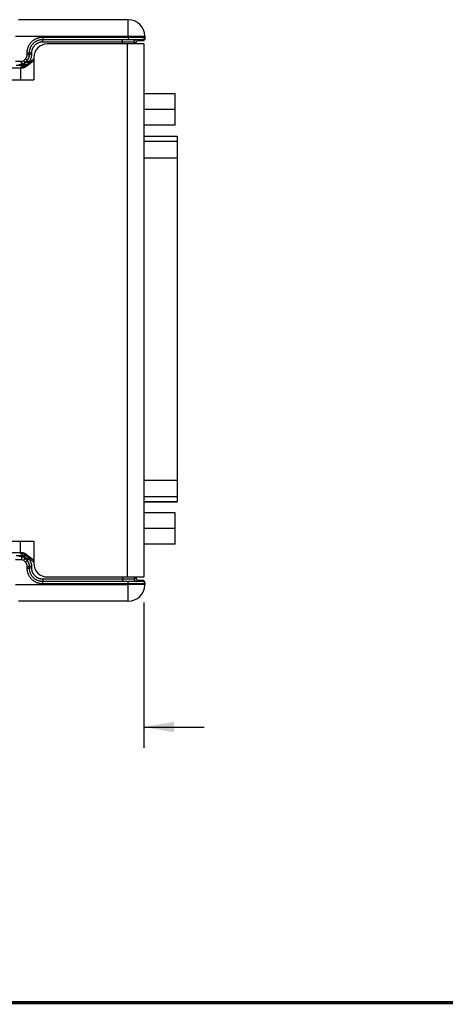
# Model space of a CAD drawing. Header units: inches. Extents: x 0.2 to 16.8, y 0.1 to 10.8.
# Tile 6 of 20: x 3.9 to 6.5, y 0.2 to 6.1. Entities that reach past the tile are written whole.
import ezdxf

# ---------------------------------------------------------------- set-up
doc = ezdxf.new("R2010")
doc.units = ezdxf.units.IN
doc.header["$LTSCALE"] = 0.935
doc.header["$MEASUREMENT"] = 0
doc.layers.get('0').update_dxf_attribs({"linetype": 'CONTINUOUS'})
doc.layers.add('DIMENSIONS', color=7, linetype='CONTINUOUS')
doc.styles.get("Standard").update_dxf_attribs({"font": 'txt', "width": 0.8})
doc.dimstyles.new('DIMSTYLE_1', dxfattribs={"dimtxt": 0.125, "dimasz": 0.18, "dimexe": 0.18, "dimexo": 0.0625, "dimgap": 0.09, "dimtad": 0, "dimtih": 1, "dimtoh": 1, "dimdec": 3, "dimzin": 4, "dimdsep": 46, "dimtxsty": 'STANDARD', "dimblk": '_FILLED', "dimblk1": '_FILLED', "dimblk2": '_FILLED', "dimcen": 0.09, "dimadec": 0, "dimazin": 0, "dimtp": 0.01, "dimtm": 0.01, "dimtfac": 1, "dimtdec": 3, "dimtofl": 0, "dimtmove": 0, "dimatfit": 3, "dimldrblk": '_FILLED', "dimfxl": 1, "dimtolj": 1, "dimtzin": 4, "dimarcsym": 0})

# ---------------------------------------------------------------- blocks, each defined once
blk = doc.blocks.new('_FILLED')
at = {"color": 0, "linetype": 'BYBLOCK'}
blk.add_solid([(0, 0), (-1, 0.174), (-1, -0.174)], dxfattribs=at)
blk = doc.blocks.new('*D0')
at = {"layer": 'DIMENSIONS', "color": 2, "linetype": 'CONTINUOUS'}
for p, q in [((4.6606, 2.645), (4.6606, 1.7775)), ((3.5324, 2.6247), (3.5324, 1.7775)), ((3.5324, 1.9025), (2.9291, 1.9025)), ((4.6606, 1.9025), (5.0206, 1.9025))]:
    blk.add_line(p, q, dxfattribs=at)
at = {"layer": 'DIMENSIONS', "color": 2, "linetype": 'CONTINUOUS', "xscale": 0.18, "yscale": 0.18, "zscale": 0.18}
blk.add_blockref('_FILLED', (3.5324, 1.9025), dxfattribs=at)
at = {"layer": 'DIMENSIONS', "color": 2, "linetype": 'CONTINUOUS', "xscale": 0.18, "yscale": 0.18, "zscale": 0.18, "rotation": 180}
blk.add_blockref('_FILLED', (4.6606, 1.9025), dxfattribs=at)
at = {"layer": 'DIMENSIONS', "color": 2, "linetype": 'CONTINUOUS', "width": 0.8}
for s, p in [('1.128', (1.5416, 1.84)), ('[', (2.1666, 1.84)), ('28.66', (2.2666, 1.84)), (']', (2.7666, 1.84))]:
    blk.add_text(s, height=0.125, dxfattribs=at).set_placement(p)

msp = doc.modelspace()

# ---------------------------------------------------------------- linework, layer by layer
at = {"color": 7, "linetype": 'CONTINUOUS'}
for p, q in [((4.5673, 6.1215), (3.9135, 6.1215)), ((4.5673, 6.0215), (4.5673, 6.1215)), ((4.5673, 6.0215), (3.8942, 6.0215)), ((4.0582, 6.0177), (4.0582, 6.0039)), ((4.0582, 6.0177), (4.5674, 6.0177)), ((4.0582, 6.0039), (4.5674, 6.0039)), ((4.0582, 6.0039), (4.0583, 6.0038)), ((4.0583, 5.99), (4.0583, 6.0038)), ((4.0583, 6.0038), (4.5332, 6.0038)), ((4.5332, 5.9765), (4.5332, 6.0038)), ((4.6673, 6.0232), (4.5673, 6.0215)), ((4.5673, 6.0215), (4.5674, 6.0177)), ((4.5674, 6.0177), (4.5674, 6.0039)), ((4.6169, 6.0031), (4.6286, 5.9973)), ((4.6241, 5.9965), (4.6358, 5.9966)), ((4.6358, 5.9966), (4.6432, 5.9967)), ((4.6432, 5.9967), (4.6473, 5.9967)), ((4.6473, 5.9967), (4.6495, 5.9968)), ((4.6513, 5.9968), (4.652, 5.9969)), ((4.652, 5.9969), (4.6526, 5.9969)), ((4.6526, 5.9969), (4.6532, 5.9969)), ((4.6536, 6.0031), (4.6537, 5.997)), ((4.654, 5.997), (4.6543, 5.997)), ((4.6673, 6.0232), (4.6675, 6.011)), ((4.0583, 5.99), (4.5332, 5.99)), ((4.6606, 5.9765), (4.0846, 5.9765)), ((4.5606, 5.9765), (4.5606, 2.7975)), ((4.6032, 5.9893), (4.6032, 5.9765)), ((4.6032, 5.9893), (4.6149, 5.9835)), ((4.6149, 5.9835), (4.6149, 5.9765)), ((4.6149, 5.9835), (4.6149, 5.9835)), ((4.6606, 5.9765), (4.6606, 2.7975)), ((3.9419, 5.8758), (3.9538, 5.8877)), ((3.9419, 5.8758), (3.9516, 5.8661)), ((3.9443, 5.8585), (3.9637, 5.8779)), ((3.9516, 5.8661), (3.9636, 5.878)), ((3.9538, 5.8877), (3.9636, 5.878)), ((3.9636, 5.878), (3.9637, 5.8779)), ((3.9718, 5.8698), (3.9637, 5.8779)), ((3.9644, 5.9133), (3.9644, 5.9239)), ((3.9644, 5.9239), (3.9782, 5.9239)), ((3.9644, 5.9133), (3.9782, 5.9133)), ((3.9782, 5.9133), (3.9782, 5.9239)), ((3.9782, 5.9239), (3.9783, 5.9238)), ((3.9782, 5.9133), (3.9783, 5.9133)), ((3.9783, 5.9133), (3.9783, 5.9238)), ((3.9921, 5.9238), (3.9783, 5.9238)), ((3.9921, 5.9133), (3.9783, 5.9133)), ((3.9921, 5.9133), (3.9921, 5.9238)), ((4.0046, 5.8965), (4.0046, 5.7635)), ((2.0306, 5.8335), (3.9256, 5.8335)), ((3.9302, 5.8727), (3.8942, 5.8727)), ((3.9302, 5.8527), (3.9142, 5.8527)), ((3.9256, 5.8335), (3.9256, 5.7635)), ((3.9302, 5.8527), (3.9302, 5.8727)), ((3.9302, 5.8527), (3.9302, 5.8527)), ((3.9443, 5.8585), (3.9443, 5.8586)), ((3.949, 5.8489), (3.9539, 5.8439)), ((3.9771, 5.8644), (3.9771, 5.8721)), ((3.9854, 5.8721), (3.9771, 5.8721)), ((2.0306, 5.7635), (4.0046, 5.7635)), ((4.8481, 5.68), (4.6606, 5.68)), ((4.8481, 5.493), (4.8481, 5.68)), ((4.8481, 5.5865), (4.6606, 5.5865)), ((4.8481, 5.493), (4.6606, 5.493)), ((4.6606, 5.4275), (4.8606, 5.4275)), ((4.6606, 5.4259), (4.8606, 5.4259)), ((4.8606, 5.4275), (4.8606, 3.2455)), ((4.6606, 5.3961), (4.8606, 5.3961)), ((4.6606, 5.2977), (4.8606, 5.2977)), ((4.6606, 3.3753), (4.8606, 3.3753)), ((4.6606, 3.2768), (4.8606, 3.2768)), ((4.6606, 3.247), (4.8606, 3.247)), ((4.6606, 3.2455), (4.8606, 3.2455)), ((4.8481, 3.18), (4.6606, 3.18)), ((4.8481, 2.993), (4.8481, 3.18)), ((4.8481, 3.0865), (4.6606, 3.0865)), ((2.0306, 3.0105), (4.0046, 3.0105)), ((3.9256, 2.9405), (3.9256, 3.0105)), ((4.0046, 3.0105), (4.0046, 2.8775)), ((3.9256, 2.9405), (2.0306, 2.9405)), ((4.8481, 2.993), (4.6606, 2.993)), ((3.8942, 2.9012), (3.9302, 2.9012)), ((3.9142, 2.9212), (3.9302, 2.9212)), ((3.9302, 2.9212), (3.9302, 2.9012)), ((3.9302, 2.9212), (3.9302, 2.9212)), ((3.9516, 2.9079), (3.9419, 2.8981)), ((3.9538, 2.8862), (3.9419, 2.8981)), ((3.9637, 2.896), (3.9443, 2.9154)), ((3.9443, 2.9154), (3.9443, 2.9153)), ((3.949, 2.9251), (3.9539, 2.93)), ((3.9636, 2.8959), (3.9516, 2.9079)), ((3.9538, 2.8862), (3.9636, 2.8959)), ((3.9637, 2.896), (3.9636, 2.8959)), ((3.9718, 2.9041), (3.9637, 2.896)), ((3.9771, 2.9018), (3.9771, 2.9095)), ((3.9854, 2.9018), (3.9771, 2.9018)), ((3.9644, 2.8606), (3.9782, 2.8606)), ((3.9644, 2.85), (3.9644, 2.8606)), ((3.9644, 2.85), (3.9782, 2.85)), ((3.9783, 2.8607), (3.9782, 2.8606)), ((3.9782, 2.85), (3.9782, 2.8606)), ((3.9782, 2.85), (3.9783, 2.8501)), ((3.9921, 2.8607), (3.9783, 2.8607)), ((3.9783, 2.8501), (3.9783, 2.8607)), ((3.9921, 2.8501), (3.9783, 2.8501)), ((3.9921, 2.8501), (3.9921, 2.8607)), ((4.0582, 2.77), (4.0583, 2.7701)), ((4.5674, 2.77), (4.0582, 2.77)), ((4.0582, 2.7562), (4.0582, 2.77)), ((4.5332, 2.7839), (4.0583, 2.7839)), ((4.0583, 2.7839), (4.0583, 2.7701)), ((4.5332, 2.7701), (4.0583, 2.7701)), ((4.0846, 2.7975), (4.6606, 2.7975)), ((4.5332, 2.7975), (4.5332, 2.7701)), ((4.5674, 2.7562), (4.5674, 2.77)), ((4.6032, 2.7975), (4.6032, 2.7846)), ((4.6149, 2.7904), (4.6032, 2.7846)), ((4.6149, 2.7975), (4.6149, 2.7904)), ((4.6149, 2.7905), (4.6149, 2.7904)), ((4.6286, 2.7767), (4.6169, 2.7708)), ((4.6378, 2.7773), (4.6241, 2.7775)), ((4.6447, 2.7772), (4.6378, 2.7773)), ((4.6479, 2.7772), (4.6447, 2.7772)), ((4.6497, 2.7771), (4.6479, 2.7772)), ((4.6511, 2.7771), (4.6497, 2.7771)), ((4.6519, 2.7771), (4.6511, 2.7771)), ((4.6526, 2.777), (4.6519, 2.7771)), ((4.6532, 2.777), (4.6526, 2.777)), ((4.6537, 2.7769), (4.6536, 2.7708)), ((4.6675, 2.7629), (4.6673, 2.7507)), ((3.8942, 2.7525), (4.5673, 2.7525)), ((4.5674, 2.7562), (4.0582, 2.7562)), ((4.5674, 2.7562), (4.5673, 2.7525)), ((4.6673, 2.7507), (4.5673, 2.7525)), ((4.5673, 2.6525), (4.5673, 2.7525)), ((4.5673, 2.6525), (3.9135, 2.6525))]:
    msp.add_line(p, q, dxfattribs=at)
for points in [[(4.6149, 5.9835), (4.6149, 5.9842), (4.615, 5.9856), (4.6153, 5.9869), (4.6157, 5.9881), (4.6161, 5.9892), (4.6167, 5.9903), (4.6173, 5.9913), (4.618, 5.9922), (4.6187, 5.993), (4.6195, 5.9937), (4.6203, 5.9944), (4.6211, 5.995), (4.622, 5.9955), (4.6228, 5.9959), (4.6236, 5.9963), (4.6244, 5.9966), (4.6251, 5.9968), (4.6256, 5.9969), (4.6261, 5.997), (4.6264, 5.997), (4.6267, 5.9971), (4.6268, 5.9971), (4.627, 5.9971), (4.627, 5.9971), (4.627, 5.9971)], [(4.6495, 5.9968), (4.65, 5.9968), (4.6513, 5.9968)], [(4.6532, 5.9969), (4.6535, 5.9969), (4.6537, 5.9969), (4.654, 5.997)], [(4.6543, 5.997), (4.6545, 5.997), (4.6548, 5.997), (4.6551, 5.9971), (4.6555, 5.9971), (4.656, 5.9972), (4.6565, 5.9973), (4.6571, 5.9974), (4.6578, 5.9976), (4.6586, 5.9979), (4.6594, 5.9982), (4.6603, 5.9987), (4.6612, 5.9992), (4.6621, 5.9998), (4.663, 6.0006), (4.6638, 6.0014), (4.6646, 6.0023), (4.6653, 6.0034), (4.666, 6.0046), (4.6666, 6.0058), (4.667, 6.0072), (4.6673, 6.0086), (4.6675, 6.0102), (4.6675, 6.011)], [(4.627, 2.7768), (4.627, 2.7768), (4.627, 2.7768), (4.6269, 2.7768), (4.6267, 2.7768), (4.6264, 2.7769), (4.6261, 2.7769), (4.6256, 2.777), (4.625, 2.7772), (4.6243, 2.7774), (4.6236, 2.7776), (4.6228, 2.778), (4.622, 2.7784), (4.6211, 2.7789), (4.6202, 2.7795), (4.6194, 2.7803), (4.6186, 2.7811), (4.6178, 2.782), (4.617, 2.783), (4.6164, 2.7841), (4.6158, 2.7854), (4.6154, 2.7867), (4.6151, 2.7881), (4.6149, 2.7896), (4.6149, 2.7905)], [(4.6543, 2.7769), (4.654, 2.7769), (4.6538, 2.777), (4.6535, 2.777), (4.6532, 2.777)], [(4.6675, 2.7629), (4.6675, 2.7637), (4.6673, 2.7652), (4.667, 2.7667), (4.6666, 2.768), (4.6661, 2.7692), (4.6654, 2.7704), (4.6647, 2.7714), (4.6639, 2.7724), (4.6631, 2.7732), (4.6622, 2.774), (4.6613, 2.7746), (4.6603, 2.7752), (4.6594, 2.7757), (4.6585, 2.776), (4.6577, 2.7763), (4.657, 2.7765), (4.6564, 2.7766), (4.6559, 2.7767), (4.6555, 2.7768), (4.6551, 2.7768), (4.6548, 2.7769), (4.6546, 2.7769), (4.6543, 2.7769)]]:
    msp.add_lwpolyline(points, dxfattribs=at)
at = {"color": 7, "linetype": 'CONTINUOUS', "const_width": 0.02}
msp.add_lwpolyline([(0.25, 0.2586), (16.75, 0.2586)], dxfattribs=at)
at = {"color": 7, "linetype": 'CONTINUOUS'}
for centre, radius, start, end in [((4.5673, 6.0215), 0.1, 1, 90), ((4.0846, 5.8965), 0.08, 90, 180), ((4.0846, 2.8775), 0.08, 180, 270), ((4.5673, 2.7525), 0.1, 270, 359)]:
    msp.add_arc(centre, radius, start, end, dxfattribs=at)
for points, knots in [([(3.9644, 5.9239), (3.9644, 5.9263), (3.9646, 5.9313), (3.9655, 5.9386), (3.9669, 5.9458), (3.9689, 5.9529), (3.9715, 5.9598), (3.9746, 5.9665), (3.9782, 5.9729), (3.9822, 5.9791), (3.9868, 5.9849), (3.9918, 5.9903), (3.9972, 5.9953), (4.003, 5.9998), (4.0091, 6.0039), (4.0156, 6.0075), (4.0223, 6.0106), (4.0292, 6.0132), (4.0363, 6.0152), (4.0435, 6.0166), (4.0508, 6.0175), (4.0557, 6.0177), (4.0582, 6.0177)], [0, 0, 0, 0, 0.049959, 0.099984, 0.149997, 0.2, 0.250004, 0.300002, 0.349996, 0.399989, 0.44998, 0.499972, 0.549964, 0.599958, 0.649954, 0.699953, 0.749958, 0.799969, 0.849976, 0.900005, 0.950044, 1, 1, 1, 1]), ([(3.9782, 5.9239), (3.9782, 5.9261), (3.9784, 5.9305), (3.9792, 5.9371), (3.9806, 5.9436), (3.9824, 5.9499), (3.9848, 5.9561), (3.9877, 5.962), (3.9911, 5.9677), (3.995, 5.9731), (3.9993, 5.9781), (4.0039, 5.9828), (4.009, 5.9871), (4.0144, 5.9909), (4.0201, 5.9943), (4.026, 5.9972), (4.0322, 5.9996), (4.0385, 6.0015), (4.045, 6.0029), (4.0516, 6.0037), (4.056, 6.0039), (4.0582, 6.0039)], [0, 0, 0, 0, 0.052639, 0.105269, 0.157885, 0.210485, 0.263077, 0.315672, 0.368277, 0.420895, 0.473523, 0.526159, 0.578799, 0.631441, 0.684085, 0.736731, 0.78938, 0.842032, 0.894685, 0.947342, 1, 1, 1, 1]), ([(3.9783, 5.9238), (3.9783, 5.926), (3.9785, 5.9304), (3.9793, 5.937), (3.9807, 5.9435), (3.9826, 5.9498), (3.985, 5.956), (3.9879, 5.9619), (3.9913, 5.9676), (3.9951, 5.973), (3.9994, 5.9781), (4.0041, 5.9828), (4.0091, 5.987), (4.0145, 5.9909), (4.0202, 5.9943), (4.0262, 5.9972), (4.0323, 5.9996), (4.0387, 6.0015), (4.0452, 6.0028), (4.0517, 6.0036), (4.0561, 6.0038), (4.0583, 6.0038)], [0, 0, 0, 0, 0.052641, 0.105282, 0.157923, 0.210564, 0.263204, 0.315844, 0.368484, 0.421124, 0.473765, 0.526407, 0.57905, 0.631693, 0.684333, 0.736964, 0.78958, 0.842184, 0.89478, 0.947381, 1, 1, 1, 1]), ([(4.5332, 6.0038), (4.5354, 6.0038), (4.54, 6.0038), (4.5468, 6.0038), (4.5534, 6.0038), (4.56, 6.0038), (4.5664, 6.0038), (4.5725, 6.0037), (4.5784, 6.0037), (4.584, 6.0037), (4.5893, 6.0036), (4.5941, 6.0036), (4.5986, 6.0035), (4.6026, 6.0035), (4.6062, 6.0034), (4.6093, 6.0034), (4.6118, 6.0033), (4.6139, 6.0033), (4.6154, 6.0032), (4.6163, 6.0032), (4.6168, 6.0032), (4.6169, 6.0031)], [0, 0, 0, 0, 0.081467, 0.162594, 0.242693, 0.321135, 0.397421, 0.471058, 0.54154, 0.608395, 0.671183, 0.729489, 0.78292, 0.831122, 0.873779, 0.910598, 0.941329, 0.965777, 0.98378, 0.995202, 1, 1, 1, 1]), ([(4.5674, 6.0177), (4.57, 6.0177), (4.5752, 6.0177), (4.583, 6.0177), (4.5907, 6.0177), (4.5982, 6.0177), (4.6056, 6.0177), (4.6127, 6.0177), (4.6195, 6.0177), (4.626, 6.0177), (4.6322, 6.0176), (4.6379, 6.0176), (4.6433, 6.0176), (4.6481, 6.0176), (4.6525, 6.0175), (4.6563, 6.0175), (4.6596, 6.0174), (4.6623, 6.0174), (4.6644, 6.0173), (4.666, 6.0173), (4.6667, 6.0171), (4.6674, 6.0173), (4.6674, 6.0172)], [0, 0, 0, 0, 0.078442, 0.156402, 0.2334, 0.308959, 0.382615, 0.453912, 0.522412, 0.587691, 0.649347, 0.707, 0.760295, 0.808903, 0.852524, 0.890891, 0.923766, 0.950947, 0.972269, 0.987601, 0.996854, 1, 1, 1, 1]), ([(4.5674, 6.0039), (4.5697, 6.0039), (4.5745, 6.0039), (4.5815, 6.0039), (4.5885, 6.0039), (4.5953, 6.0038), (4.6019, 6.0038), (4.6083, 6.0038), (4.6144, 6.0038), (4.6202, 6.0037), (4.6256, 6.0037), (4.6307, 6.0036), (4.6353, 6.0036), (4.6394, 6.0035), (4.643, 6.0035), (4.6462, 6.0034), (4.6488, 6.0034), (4.6507, 6.0033), (4.6523, 6.0033), (4.653, 6.0031), (4.6536, 6.0032), (4.6536, 6.0031)], [0, 0, 0, 0, 0.082433, 0.164483, 0.245416, 0.324621, 0.401612, 0.475862, 0.546851, 0.614099, 0.677154, 0.735584, 0.788991, 0.83701, 0.879317, 0.915624, 0.945676, 0.969271, 0.986257, 0.99651, 1, 1, 1, 1]), ([(4.6032, 5.9893), (4.6032, 5.9899), (4.6032, 5.9911), (4.6036, 5.9929), (4.6042, 5.9946), (4.605, 5.9962), (4.606, 5.9977), (4.6072, 5.9991), (4.6085, 6.0003), (4.61, 6.0013), (4.6116, 6.0021), (4.6134, 6.0027), (4.6151, 6.003), (4.6163, 6.0031), (4.6169, 6.0031)], [0, 0, 0, 0, 0.083335, 0.166671, 0.250008, 0.333345, 0.416682, 0.500018, 0.583353, 0.666686, 0.750018, 0.833347, 0.916675, 1, 1, 1, 1]), ([(4.6149, 5.9835), (4.6149, 5.9841), (4.6149, 5.9853), (4.6153, 5.987), (4.6159, 5.9888), (4.6167, 5.9904), (4.6177, 5.9919), (4.6189, 5.9932), (4.6202, 5.9944), (4.6217, 5.9954), (4.6233, 5.9962), (4.6251, 5.9968), (4.6268, 5.9972), (4.628, 5.9973), (4.6286, 5.9973)], [0, 0, 0, 0, 0.083335, 0.166671, 0.250008, 0.333345, 0.416682, 0.500018, 0.583353, 0.666687, 0.750018, 0.833347, 0.916675, 1, 1, 1, 1]), ([(4.6271, 5.9965), (4.6267, 5.9965), (4.6257, 5.9965), (4.6247, 5.9965), (4.6241, 5.9965)], [0, 0, 0, 0, 0.391383, 1, 1, 1, 1]), ([(4.6286, 5.9973), (4.6287, 5.9972), (4.6281, 5.9971), (4.6278, 5.9971), (4.6271, 5.9971), (4.6268, 5.9971)], [0, 0, 0, 0, 0.089995, 0.470979, 1, 1, 1, 1]), ([(4.6537, 5.997), (4.6537, 5.9969), (4.6531, 5.997), (4.6524, 5.9968), (4.6509, 5.9969), (4.6489, 5.9968), (4.6463, 5.9967), (4.6432, 5.9967), (4.6395, 5.9966), (4.6354, 5.9966), (4.6312, 5.9965), (4.6283, 5.9965), (4.6271, 5.9965)], [0, 0, 0, 0, 0.011208, 0.044285, 0.099137, 0.175361, 0.272463, 0.389792, 0.526518, 0.681716, 0.854336, 1, 1, 1, 1]), ([(4.6674, 6.0172), (4.6674, 6.0165), (4.6673, 6.0153), (4.667, 6.0135), (4.6664, 6.0118), (4.6657, 6.0101), (4.6647, 6.0086), (4.6635, 6.0072), (4.6621, 6.006), (4.6606, 6.005), (4.659, 6.0042), (4.6572, 6.0036), (4.6554, 6.0032), (4.6542, 6.0031), (4.6536, 6.0031)], [0, 0, 0, 0, 0.083332, 0.166664, 0.249996, 0.333328, 0.416661, 0.499994, 0.583327, 0.666661, 0.749996, 0.83333, 0.916665, 1, 1, 1, 1]), ([(4.6622, 5.9999), (4.6617, 5.9996), (4.6607, 5.9989), (4.6591, 5.9981), (4.6573, 5.9975), (4.6555, 5.9971), (4.6543, 5.997), (4.6537, 5.997)], [0, 0, 0, 0, 0.198616, 0.398961, 0.599307, 0.799654, 1, 1, 1, 1]), ([(4.6675, 6.011), (4.6675, 6.0104), (4.6674, 6.0092), (4.6671, 6.0074), (4.6666, 6.0057), (4.6658, 6.004), (4.6648, 6.0025), (4.6636, 6.0011), (4.6627, 6.0003), (4.6622, 5.9999)], [0, 0, 0, 0, 0.14268, 0.28536, 0.428041, 0.570722, 0.713404, 0.856086, 1, 1, 1, 1]), ([(3.9921, 5.9238), (3.9921, 5.9257), (3.9923, 5.9296), (3.993, 5.9353), (3.9943, 5.941), (3.996, 5.9465), (3.9982, 5.9518), (4.0009, 5.957), (4.004, 5.9619), (4.0075, 5.9664), (4.0114, 5.9707), (4.0157, 5.9746), (4.0203, 5.9781), (4.0252, 5.9812), (4.0303, 5.9839), (4.0357, 5.9861), (4.0412, 5.9879), (4.0468, 5.9891), (4.0526, 5.9899), (4.0564, 5.99), (4.0583, 5.99)], [0, 0, 0, 0, 0.055442, 0.111036, 0.166649, 0.222217, 0.277782, 0.333353, 0.388917, 0.444475, 0.500034, 0.555594, 0.611154, 0.666722, 0.722297, 0.777867, 0.833444, 0.889047, 0.944602, 1, 1, 1, 1]), ([(4.5332, 5.99), (4.5352, 5.99), (4.5392, 5.99), (4.5452, 5.99), (4.551, 5.99), (4.5568, 5.99), (4.5624, 5.99), (4.5677, 5.9899), (4.5728, 5.9899), (4.5776, 5.9899), (4.5821, 5.9898), (4.5862, 5.9898), (4.5899, 5.9897), (4.5932, 5.9897), (4.5961, 5.9896), (4.5984, 5.9896), (4.6003, 5.9895), (4.6017, 5.9895), (4.6026, 5.9894), (4.603, 5.9894), (4.6032, 5.9893)], [0, 0, 0, 0, 0.086216, 0.171769, 0.256028, 0.338369, 0.418188, 0.494895, 0.567921, 0.636724, 0.700795, 0.759658, 0.812875, 0.86005, 0.900832, 0.934914, 0.962044, 0.982019, 0.994692, 1, 1, 1, 1]), ([(4.0046, 5.8875), (4.0036, 5.8868), (4.0016, 5.8854), (3.9986, 5.8832), (3.9958, 5.881), (3.993, 5.8787), (3.9903, 5.8765), (3.9877, 5.8742), (3.9851, 5.8719), (3.9826, 5.8696), (3.9802, 5.8673), (3.9778, 5.8651), (3.9754, 5.8628), (3.973, 5.8606), (3.9707, 5.8584), (3.9685, 5.8562), (3.9662, 5.8541), (3.9639, 5.8521), (3.9617, 5.8501), (3.9595, 5.8482), (3.9572, 5.8464), (3.955, 5.8447), (3.9527, 5.843), (3.9497, 5.841), (3.9466, 5.8391), (3.9435, 5.8376), (3.9411, 5.8365), (3.9386, 5.8356), (3.9361, 5.8348), (3.9336, 5.8342), (3.931, 5.8338), (3.9283, 5.8335), (3.9265, 5.8335), (3.9256, 5.8335)], [0, 0, 0, 0, 0.037725, 0.075007, 0.111865, 0.148311, 0.184351, 0.219988, 0.255221, 0.290044, 0.324448, 0.358421, 0.391953, 0.425028, 0.457632, 0.489752, 0.521375, 0.552491, 0.583093, 0.613177, 0.642748, 0.671814, 0.700392, 0.728511, 0.783524, 0.810547, 0.837347, 0.864019, 0.890679, 0.917455, 0.944493, 0.971952, 1, 1, 1, 1]), ([(4.0046, 5.875), (4.0036, 5.8744), (4.0016, 5.8733), (3.9987, 5.8715), (3.9959, 5.8697), (3.9932, 5.8679), (3.9905, 5.866), (3.9879, 5.8641), (3.9854, 5.8622), (3.9828, 5.8603), (3.9804, 5.8584), (3.978, 5.8565), (3.9756, 5.8546), (3.9732, 5.8527), (3.9709, 5.8509), (3.9686, 5.8491), (3.9663, 5.8474), (3.9641, 5.8457), (3.9618, 5.8441), (3.9595, 5.8426), (3.9573, 5.8411), (3.955, 5.8397), (3.9527, 5.8384), (3.9504, 5.8372), (3.9481, 5.8361), (3.9458, 5.8352), (3.9434, 5.8343), (3.941, 5.8336), (3.9385, 5.8331), (3.936, 5.8326), (3.9335, 5.8324), (3.9309, 5.8323), (3.9283, 5.8323), (3.9265, 5.8325), (3.9256, 5.8326)], [0, 0, 0, 0, 0.037271, 0.074087, 0.110469, 0.146432, 0.181986, 0.217137, 0.251884, 0.286226, 0.320156, 0.353665, 0.386745, 0.419385, 0.451574, 0.483302, 0.514562, 0.545348, 0.57566, 0.605502, 0.634885, 0.663828, 0.692358, 0.720514, 0.748348, 0.775923, 0.80332, 0.830634, 0.857975, 0.88547, 0.91326, 0.9415, 0.970356, 1, 1, 1, 1]), ([(3.9538, 5.8877), (3.9546, 5.8885), (3.9562, 5.8903), (3.9583, 5.8931), (3.9602, 5.8962), (3.9617, 5.8994), (3.9629, 5.9028), (3.9638, 5.9063), (3.9643, 5.9098), (3.9644, 5.9121), (3.9644, 5.9133)], [0, 0, 0, 0, 0.124124, 0.248924, 0.374207, 0.499762, 0.625365, 0.75077, 0.875729, 1, 1, 1, 1]), ([(3.9636, 5.878), (3.9646, 5.879), (3.9665, 5.8811), (3.9692, 5.8846), (3.9715, 5.8883), (3.9736, 5.8922), (3.9752, 5.8962), (3.9766, 5.9004), (3.9775, 5.9046), (3.9781, 5.909), (3.9782, 5.9119), (3.9782, 5.9133)], [0, 0, 0, 0, 0.11106, 0.222146, 0.333254, 0.444381, 0.555511, 0.666634, 0.777752, 0.888873, 1, 1, 1, 1]), ([(3.9637, 5.8779), (3.9647, 5.8789), (3.9667, 5.8811), (3.9693, 5.8846), (3.9717, 5.8882), (3.9737, 5.8921), (3.9754, 5.8961), (3.9767, 5.9003), (3.9776, 5.9046), (3.9782, 5.9089), (3.9783, 5.9118), (3.9783, 5.9133)], [0, 0, 0, 0, 0.11115, 0.222295, 0.333439, 0.444583, 0.555715, 0.666824, 0.777899, 0.88895, 1, 1, 1, 1]), ([(3.9771, 5.8721), (3.9783, 5.8735), (3.9805, 5.8765), (3.9836, 5.8812), (3.9861, 5.8861), (3.9883, 5.8913), (3.99, 5.8967), (3.9912, 5.9021), (3.9919, 5.9077), (3.9921, 5.9114), (3.9921, 5.9133)], [0, 0, 0, 0, 0.124661, 0.249686, 0.374818, 0.499912, 0.625008, 0.750157, 0.875242, 1, 1, 1, 1]), ([(3.899, 5.8497), (3.9005, 5.8497), (3.9035, 5.8497), (3.908, 5.8497), (3.9125, 5.8497), (3.9168, 5.8497), (3.921, 5.8496), (3.925, 5.8496), (3.9288, 5.8495), (3.9323, 5.8495), (3.9355, 5.8494), (3.9385, 5.8494), (3.9411, 5.8493), (3.9434, 5.8492), (3.9453, 5.8492), (3.9468, 5.8491), (3.9479, 5.849), (3.9486, 5.8489), (3.9489, 5.8489), (3.949, 5.8489)], [0, 0, 0, 0, 0.090617, 0.181003, 0.27015, 0.357059, 0.44085, 0.520894, 0.596624, 0.667399, 0.732606, 0.791686, 0.844119, 0.889507, 0.927495, 0.957779, 0.980038, 0.994092, 1, 1, 1, 1]), ([(3.9259, 5.8335), (3.9261, 5.8339), (3.9267, 5.8352), (3.9278, 5.8372), (3.9294, 5.8395), (3.9313, 5.8416), (3.9334, 5.8434), (3.9357, 5.8451), (3.9381, 5.8464), (3.9407, 5.8475), (3.9434, 5.8483), (3.9462, 5.8487), (3.9481, 5.8489), (3.949, 5.8489)], [0, 0, 0, 0, 0.045079, 0.140573, 0.236068, 0.331564, 0.42706, 0.522555, 0.618049, 0.713541, 0.80903, 0.904517, 1, 1, 1, 1]), ([(3.9302, 5.8727), (3.9303, 5.8721), (3.9302, 5.8708), (3.9305, 5.8688), (3.931, 5.867), (3.931, 5.8648), (3.9338, 5.8641), (3.9323, 5.8618), (3.9337, 5.8605), (3.9345, 5.8593), (3.9355, 5.8583), (3.9366, 5.8575), (3.9378, 5.8569), (3.9389, 5.8566), (3.9401, 5.8565), (3.9412, 5.8567), (3.9423, 5.8571), (3.9434, 5.8578), (3.944, 5.8583), (3.9443, 5.8586)], [0, 0, 0, 0, 0.075412, 0.150446, 0.224338, 0.29631, 0.376598, 0.451719, 0.514008, 0.572402, 0.627089, 0.678403, 0.726772, 0.772705, 0.816952, 0.860714, 0.905331, 0.951673, 1, 1, 1, 1]), ([(3.9302, 5.8527), (3.9309, 5.8527), (3.9324, 5.8528), (3.9346, 5.8532), (3.9368, 5.8538), (3.9389, 5.8547), (3.9408, 5.8558), (3.9427, 5.8571), (3.9438, 5.8581), (3.9443, 5.8586)], [0, 0, 0, 0, 0.142856, 0.285713, 0.428571, 0.571429, 0.714287, 0.857144, 1, 1, 1, 1]), ([(3.9302, 5.8527), (3.9309, 5.8527), (3.9324, 5.8528), (3.9346, 5.8532), (3.9368, 5.8538), (3.9389, 5.8546), (3.9408, 5.8557), (3.9427, 5.857), (3.9438, 5.858), (3.9443, 5.8585)], [0, 0, 0, 0, 0.142856, 0.285714, 0.428572, 0.571431, 0.714288, 0.857145, 1, 1, 1, 1]), ([(3.9639, 5.8521), (3.9623, 5.8521), (3.9591, 5.8522), (3.9545, 5.8522), (3.9502, 5.8522), (3.9464, 5.8523), (3.943, 5.8523), (3.9401, 5.8523), (3.9376, 5.8524), (3.9356, 5.8524), (3.9339, 5.8525), (3.9325, 5.8525), (3.9315, 5.8526), (3.9308, 5.8526), (3.9305, 5.8527), (3.9302, 5.8526), (3.9302, 5.8527)], [0, 0, 0, 0, 0.145601, 0.285049, 0.411782, 0.524958, 0.624401, 0.710439, 0.783528, 0.84444, 0.893953, 0.933103, 0.962667, 0.983153, 0.995359, 1, 1, 1, 1]), ([(3.9718, 5.8698), (3.9705, 5.8692), (3.9679, 5.8681), (3.9643, 5.8666), (3.9611, 5.8653), (3.9582, 5.8641), (3.9557, 5.8631), (3.9535, 5.8622), (3.9516, 5.8614), (3.95, 5.8607), (3.9485, 5.8602), (3.9473, 5.8597), (3.9464, 5.8593), (3.9456, 5.859), (3.9451, 5.8588), (3.9446, 5.8586), (3.9445, 5.8586), (3.9443, 5.8585), (3.9443, 5.8585)], [0, 0, 0, 0, 0.148541, 0.280091, 0.396555, 0.499509, 0.590265, 0.669933, 0.739455, 0.799551, 0.850888, 0.893919, 0.92904, 0.956516, 0.976602, 0.990024, 0.997653, 1, 1, 1, 1]), ([(3.9443, 5.8586), (3.9448, 5.8591), (3.9459, 5.8603), (3.9477, 5.862), (3.9496, 5.864), (3.9509, 5.8653), (3.9516, 5.8661)], [0, 0, 0, 0, 0.214565, 0.451461, 0.712624, 1, 1, 1, 1]), ([(3.9712, 5.8588), (3.9712, 5.8589), (3.9713, 5.8596), (3.9714, 5.8609), (3.9716, 5.863), (3.9717, 5.8652), (3.9718, 5.8674), (3.9718, 5.869), (3.9718, 5.8698)], [0, 0, 0, 0, 0.01353, 0.187423, 0.375729, 0.57582, 0.784892, 1, 1, 1, 1]), ([(3.9771, 5.8721), (3.9765, 5.8719), (3.9753, 5.8713), (3.9736, 5.8706), (3.9724, 5.87), (3.9718, 5.8698)], [0, 0, 0, 0, 0.329256, 0.662683, 1, 1, 1, 1]), ([(4.0046, 2.8989), (4.0036, 2.8995), (4.0016, 2.9006), (3.9987, 2.9024), (3.9959, 2.9042), (3.9932, 2.9061), (3.9905, 2.9079), (3.9879, 2.9098), (3.9854, 2.9117), (3.9828, 2.9136), (3.9804, 2.9155), (3.978, 2.9174), (3.9756, 2.9193), (3.9732, 2.9212), (3.9709, 2.923), (3.9686, 2.9248), (3.9663, 2.9265), (3.9641, 2.9282), (3.9618, 2.9298), (3.9595, 2.9314), (3.9573, 2.9328), (3.955, 2.9342), (3.9527, 2.9355), (3.9504, 2.9367), (3.9481, 2.9378), (3.9458, 2.9387), (3.9434, 2.9396), (3.941, 2.9403), (3.9385, 2.9409), (3.936, 2.9413), (3.9335, 2.9415), (3.9309, 2.9417), (3.9283, 2.9416), (3.9265, 2.9414), (3.9256, 2.9413)], [0, 0, 0, 0, 0.037271, 0.074087, 0.110469, 0.146432, 0.181986, 0.217137, 0.251884, 0.286226, 0.320156, 0.353665, 0.386745, 0.419385, 0.451574, 0.483302, 0.514562, 0.545348, 0.57566, 0.605502, 0.634885, 0.663828, 0.692358, 0.720514, 0.748348, 0.775923, 0.80332, 0.830634, 0.857975, 0.88547, 0.91326, 0.9415, 0.970356, 1, 1, 1, 1]), ([(4.0046, 2.8865), (4.0036, 2.8871), (4.0016, 2.8886), (3.9986, 2.8907), (3.9958, 2.8929), (3.993, 2.8952), (3.9903, 2.8974), (3.9877, 2.8997), (3.9851, 2.902), (3.9826, 2.9043), (3.9802, 2.9066), (3.9778, 2.9089), (3.9754, 2.9111), (3.973, 2.9133), (3.9707, 2.9155), (3.9685, 2.9177), (3.9662, 2.9198), (3.9639, 2.9218), (3.9617, 2.9238), (3.9595, 2.9257), (3.9572, 2.9275), (3.955, 2.9293), (3.9527, 2.9309), (3.9497, 2.9329), (3.9466, 2.9348), (3.9435, 2.9364), (3.9411, 2.9374), (3.9386, 2.9383), (3.9361, 2.9391), (3.9336, 2.9397), (3.931, 2.9401), (3.9283, 2.9404), (3.9265, 2.9405), (3.9256, 2.9405)], [0, 0, 0, 0, 0.037725, 0.075007, 0.111865, 0.148311, 0.184351, 0.219988, 0.255221, 0.290044, 0.324448, 0.358421, 0.391953, 0.425028, 0.457632, 0.489752, 0.521375, 0.552491, 0.583093, 0.613177, 0.642748, 0.671814, 0.700392, 0.728511, 0.783524, 0.810547, 0.837347, 0.864019, 0.890679, 0.917455, 0.944493, 0.971952, 1, 1, 1, 1]), ([(3.949, 2.9251), (3.9481, 2.9251), (3.9462, 2.9252), (3.9434, 2.9256), (3.9407, 2.9264), (3.9381, 2.9275), (3.9357, 2.9289), (3.9334, 2.9305), (3.9313, 2.9323), (3.9294, 2.9344), (3.9278, 2.9367), (3.9267, 2.9388), (3.9261, 2.94), (3.9259, 2.9404)], [0, 0, 0, 0, 0.095483, 0.19097, 0.286459, 0.381951, 0.477445, 0.57294, 0.668436, 0.763932, 0.859427, 0.954921, 1, 1, 1, 1]), ([(3.949, 2.9251), (3.9489, 2.925), (3.9486, 2.925), (3.9479, 2.9249), (3.9468, 2.9248), (3.9453, 2.9247), (3.9434, 2.9247), (3.9411, 2.9246), (3.9385, 2.9245), (3.9355, 2.9245), (3.9323, 2.9244), (3.9288, 2.9244), (3.925, 2.9243), (3.921, 2.9243), (3.9168, 2.9243), (3.9125, 2.9242), (3.908, 2.9242), (3.9035, 2.9242), (3.9005, 2.9242), (3.899, 2.9242)], [0, 0, 0, 0, 0.005908, 0.019962, 0.042221, 0.072504, 0.110493, 0.15588, 0.208314, 0.267393, 0.3326, 0.403375, 0.479106, 0.55915, 0.642941, 0.72985, 0.818996, 0.909382, 1, 1, 1, 1]), ([(3.9639, 2.9218), (3.9623, 2.9218), (3.9591, 2.9218), (3.9545, 2.9217), (3.9503, 2.9217), (3.9465, 2.9217), (3.9431, 2.9216), (3.9402, 2.9216), (3.9378, 2.9215), (3.9357, 2.9215), (3.934, 2.9214), (3.9326, 2.9214), (3.9316, 2.9214), (3.9308, 2.9213), (3.9305, 2.9213), (3.9302, 2.9213), (3.9302, 2.9212)], [0, 0, 0, 0, 0.144068, 0.283014, 0.409153, 0.521603, 0.62037, 0.705872, 0.778925, 0.84012, 0.890481, 0.930841, 0.961441, 0.982612, 0.99528, 1, 1, 1, 1]), ([(3.9443, 2.9153), (3.9438, 2.9159), (3.9427, 2.9169), (3.9408, 2.9182), (3.9388, 2.9193), (3.9367, 2.9201), (3.9346, 2.9207), (3.9324, 2.9211), (3.9309, 2.9212), (3.9302, 2.9212)], [0, 0, 0, 0, 0.142774, 0.286847, 0.431108, 0.574742, 0.717331, 0.858917, 1, 1, 1, 1]), ([(3.9443, 2.9154), (3.9438, 2.9159), (3.9427, 2.9169), (3.9408, 2.9182), (3.9389, 2.9193), (3.9368, 2.9201), (3.9346, 2.9208), (3.9324, 2.9211), (3.9309, 2.9212), (3.9302, 2.9212)], [0, 0, 0, 0, 0.142855, 0.285712, 0.42857, 0.571429, 0.714287, 0.857144, 1, 1, 1, 1]), ([(3.9443, 2.9153), (3.944, 2.9156), (3.9434, 2.9161), (3.9424, 2.9167), (3.9413, 2.9172), (3.9403, 2.9174), (3.9392, 2.9174), (3.9381, 2.9171), (3.937, 2.9167), (3.936, 2.916), (3.9349, 2.9151), (3.9339, 2.9139), (3.933, 2.9125), (3.9322, 2.9109), (3.9315, 2.9092), (3.9309, 2.9073), (3.9306, 2.9053), (3.9303, 2.9033), (3.9302, 2.9019), (3.9302, 2.9012)], [0, 0, 0, 0, 0.047451, 0.093823, 0.138401, 0.180862, 0.221968, 0.263705, 0.308229, 0.357698, 0.413029, 0.473987, 0.539628, 0.609016, 0.681747, 0.757471, 0.835964, 0.91694, 1, 1, 1, 1]), ([(3.9718, 2.9041), (3.9705, 2.9047), (3.968, 2.9057), (3.9644, 2.9072), (3.9612, 2.9086), (3.9584, 2.9097), (3.9559, 2.9108), (3.9537, 2.9117), (3.9517, 2.9125), (3.9501, 2.9131), (3.9486, 2.9137), (3.9474, 2.9142), (3.9464, 2.9146), (3.9456, 2.9149), (3.9451, 2.9151), (3.9446, 2.9153), (3.9445, 2.9153), (3.9443, 2.9154), (3.9443, 2.9154)], [0, 0, 0, 0, 0.146287, 0.276429, 0.392032, 0.494571, 0.585362, 0.665367, 0.735412, 0.796196, 0.848197, 0.891918, 0.927763, 0.955773, 0.97618, 0.989914, 0.997652, 1, 1, 1, 1]), ([(3.9443, 2.9153), (3.9449, 2.9148), (3.946, 2.9136), (3.9477, 2.9118), (3.9496, 2.9099), (3.9509, 2.9086), (3.9516, 2.9079)], [0, 0, 0, 0, 0.221227, 0.457383, 0.714845, 1, 1, 1, 1]), ([(3.9644, 2.8606), (3.9644, 2.8618), (3.9643, 2.8641), (3.9638, 2.8677), (3.9629, 2.8711), (3.9617, 2.8745), (3.9602, 2.8777), (3.9583, 2.8808), (3.9562, 2.8836), (3.9546, 2.8854), (3.9538, 2.8862)], [0, 0, 0, 0, 0.12427, 0.249228, 0.374633, 0.500235, 0.625791, 0.751075, 0.875876, 1, 1, 1, 1]), ([(3.9782, 2.8606), (3.9782, 2.862), (3.9781, 2.865), (3.9775, 2.8693), (3.9766, 2.8735), (3.9752, 2.8777), (3.9736, 2.8817), (3.9715, 2.8856), (3.9692, 2.8893), (3.9665, 2.8928), (3.9646, 2.8949), (3.9636, 2.8959)], [0, 0, 0, 0, 0.111127, 0.222248, 0.333367, 0.44449, 0.555621, 0.666747, 0.777855, 0.888941, 1, 1, 1, 1]), ([(3.9783, 2.8607), (3.9783, 2.8621), (3.9782, 2.865), (3.9776, 2.8693), (3.9767, 2.8736), (3.9754, 2.8778), (3.9737, 2.8818), (3.9717, 2.8857), (3.9693, 2.8894), (3.9667, 2.8928), (3.9647, 2.895), (3.9637, 2.896)], [0, 0, 0, 0, 0.111059, 0.222107, 0.333173, 0.444273, 0.555401, 0.666545, 0.777694, 0.888845, 1, 1, 1, 1]), ([(3.9718, 2.9041), (3.9718, 2.9049), (3.9718, 2.9065), (3.9717, 2.9087), (3.9716, 2.9109), (3.9714, 2.913), (3.9713, 2.9143), (3.9712, 2.915), (3.9712, 2.9151)], [0, 0, 0, 0, 0.215109, 0.424181, 0.624273, 0.812579, 0.986473, 1, 1, 1, 1]), ([(3.9771, 2.9018), (3.9765, 2.9021), (3.9753, 2.9026), (3.9736, 2.9034), (3.9724, 2.9039), (3.9718, 2.9041)], [0, 0, 0, 0, 0.329258, 0.662684, 1, 1, 1, 1]), ([(3.9921, 2.8607), (3.9921, 2.8625), (3.9919, 2.8662), (3.9912, 2.8718), (3.99, 2.8773), (3.9883, 2.8826), (3.9861, 2.8878), (3.9836, 2.8927), (3.9805, 2.8974), (3.9783, 2.9004), (3.9771, 2.9018)], [0, 0, 0, 0, 0.12476, 0.249839, 0.374982, 0.500076, 0.625167, 0.750305, 0.875338, 1, 1, 1, 1]), ([(4.0582, 2.7562), (4.0557, 2.7562), (4.0508, 2.7564), (4.0435, 2.7573), (4.0363, 2.7587), (4.0292, 2.7607), (4.0223, 2.7633), (4.0156, 2.7664), (4.0091, 2.77), (4.003, 2.7741), (3.9972, 2.7786), (3.9918, 2.7836), (3.9868, 2.7891), (3.9822, 2.7948), (3.9782, 2.801), (3.9746, 2.8074), (3.9715, 2.8141), (3.9689, 2.821), (3.9669, 2.8281), (3.9655, 2.8353), (3.9646, 2.8427), (3.9644, 2.8476), (3.9644, 2.85)], [0, 0, 0, 0, 0.049971, 0.100008, 0.150033, 0.200046, 0.25006, 0.300066, 0.350066, 0.400064, 0.450058, 0.500051, 0.550042, 0.600033, 0.650025, 0.700017, 0.750014, 0.800016, 0.850012, 0.900028, 0.950056, 1, 1, 1, 1]), ([(4.0582, 2.77), (4.056, 2.77), (4.0516, 2.7702), (4.045, 2.771), (4.0385, 2.7724), (4.0322, 2.7743), (4.026, 2.7767), (4.0201, 2.7796), (4.0144, 2.783), (4.009, 2.7868), (4.004, 2.7911), (3.9993, 2.7958), (3.995, 2.8008), (3.9911, 2.8062), (3.9878, 2.8119), (3.9848, 2.8178), (3.9824, 2.824), (3.9806, 2.8304), (3.9792, 2.8368), (3.9784, 2.8434), (3.9782, 2.8478), (3.9782, 2.85)], [0, 0, 0, 0, 0.052657, 0.105304, 0.157936, 0.210551, 0.263156, 0.315763, 0.368378, 0.421002, 0.473634, 0.526271, 0.578908, 0.631544, 0.684179, 0.736814, 0.789449, 0.842085, 0.894722, 0.94736, 1, 1, 1, 1]), ([(4.0583, 2.7701), (4.0561, 2.7701), (4.0517, 2.7703), (4.0451, 2.7711), (4.0387, 2.7725), (4.0323, 2.7743), (4.0261, 2.7768), (4.0202, 2.7797), (4.0145, 2.783), (4.0091, 2.7869), (4.0041, 2.7912), (3.9994, 2.7959), (3.9951, 2.8009), (3.9913, 2.8063), (3.9879, 2.812), (3.985, 2.8179), (3.9826, 2.8241), (3.9807, 2.8304), (3.9793, 2.8369), (3.9785, 2.8435), (3.9783, 2.8479), (3.9783, 2.8501)], [0, 0, 0, 0, 0.05265, 0.1053, 0.157949, 0.210597, 0.263244, 0.31589, 0.368534, 0.421178, 0.47382, 0.526461, 0.579103, 0.631744, 0.684379, 0.737004, 0.789612, 0.842207, 0.894795, 0.947388, 1, 1, 1, 1]), ([(4.0583, 2.7839), (4.0564, 2.7839), (4.0526, 2.784), (4.0468, 2.7848), (4.0412, 2.786), (4.0356, 2.7878), (4.0303, 2.79), (4.0252, 2.7927), (4.0203, 2.7958), (4.0157, 2.7993), (4.0114, 2.8032), (4.0075, 2.8075), (4.004, 2.8121), (4.0009, 2.8169), (3.9982, 2.8221), (3.996, 2.8274), (3.9943, 2.8329), (3.993, 2.8386), (3.9923, 2.8443), (3.9921, 2.8482), (3.9921, 2.8501)], [0, 0, 0, 0, 0.055455, 0.111061, 0.166687, 0.222266, 0.27784, 0.333419, 0.388988, 0.444549, 0.50011, 0.555667, 0.611224, 0.666786, 0.722353, 0.777913, 0.833478, 0.889069, 0.944613, 1, 1, 1, 1]), ([(4.6032, 2.7846), (4.603, 2.7845), (4.6026, 2.7845), (4.6017, 2.7844), (4.6003, 2.7844), (4.5984, 2.7843), (4.5961, 2.7843), (4.5932, 2.7842), (4.5899, 2.7842), (4.5862, 2.7841), (4.5821, 2.7841), (4.5776, 2.784), (4.5728, 2.784), (4.5677, 2.784), (4.5624, 2.7839), (4.5568, 2.7839), (4.551, 2.7839), (4.5452, 2.7839), (4.5392, 2.7839), (4.5352, 2.7839), (4.5332, 2.7839)], [0, 0, 0, 0, 0.005308, 0.017982, 0.037957, 0.065088, 0.099171, 0.139953, 0.187128, 0.240345, 0.299207, 0.363276, 0.432077, 0.505099, 0.581802, 0.661618, 0.743959, 0.82822, 0.913778, 1, 1, 1, 1]), ([(4.6169, 2.7708), (4.6168, 2.7708), (4.6163, 2.7708), (4.6154, 2.7707), (4.6139, 2.7706), (4.6118, 2.7706), (4.6093, 2.7705), (4.6062, 2.7705), (4.6026, 2.7704), (4.5986, 2.7704), (4.5941, 2.7703), (4.5893, 2.7703), (4.584, 2.7702), (4.5784, 2.7702), (4.5725, 2.7702), (4.5664, 2.7702), (4.56, 2.7701), (4.5534, 2.7701), (4.5468, 2.7701), (4.54, 2.7701), (4.5354, 2.7701), (4.5332, 2.7701)], [0, 0, 0, 0, 0.004799, 0.016222, 0.034226, 0.058675, 0.089408, 0.12623, 0.168888, 0.217093, 0.270526, 0.328833, 0.391623, 0.458478, 0.528959, 0.602592, 0.678874, 0.757312, 0.837411, 0.918537, 1, 1, 1, 1]), ([(4.6536, 2.7708), (4.6536, 2.7707), (4.653, 2.7708), (4.6523, 2.7706), (4.6507, 2.7706), (4.6488, 2.7705), (4.6462, 2.7705), (4.643, 2.7704), (4.6394, 2.7704), (4.6353, 2.7703), (4.6307, 2.7703), (4.6256, 2.7702), (4.6202, 2.7702), (4.6144, 2.7701), (4.6083, 2.7701), (4.6019, 2.7701), (4.5953, 2.7701), (4.5885, 2.77), (4.5815, 2.77), (4.5745, 2.77), (4.5697, 2.77), (4.5674, 2.77)], [0, 0, 0, 0, 0.00349, 0.013743, 0.030729, 0.054324, 0.084377, 0.120684, 0.162991, 0.211011, 0.264418, 0.322848, 0.385903, 0.453152, 0.524141, 0.59839, 0.675381, 0.754585, 0.835518, 0.917568, 1, 1, 1, 1]), ([(4.6032, 2.7846), (4.6032, 2.784), (4.6032, 2.7828), (4.6036, 2.781), (4.6042, 2.7793), (4.605, 2.7777), (4.606, 2.7762), (4.6072, 2.7748), (4.6085, 2.7736), (4.61, 2.7726), (4.6116, 2.7718), (4.6134, 2.7712), (4.6151, 2.7709), (4.6163, 2.7708), (4.6169, 2.7708)], [0, 0, 0, 0, 0.083335, 0.166671, 0.250008, 0.333345, 0.416682, 0.500018, 0.583353, 0.666686, 0.750018, 0.833347, 0.916675, 1, 1, 1, 1]), ([(4.6149, 2.7904), (4.6149, 2.7898), (4.6149, 2.7886), (4.6153, 2.7869), (4.6159, 2.7852), (4.6167, 2.7835), (4.6177, 2.782), (4.6189, 2.7807), (4.6202, 2.7795), (4.6217, 2.7785), (4.6233, 2.7777), (4.6251, 2.7771), (4.6268, 2.7767), (4.628, 2.7767), (4.6286, 2.7767)], [0, 0, 0, 0, 0.083335, 0.166671, 0.250008, 0.333345, 0.416682, 0.500018, 0.583353, 0.666687, 0.750018, 0.833347, 0.916675, 1, 1, 1, 1]), ([(4.6241, 2.7775), (4.6247, 2.7775), (4.6257, 2.7774), (4.6267, 2.7774), (4.627, 2.7774)], [0, 0, 0, 0, 0.61499, 1, 1, 1, 1]), ([(4.6268, 2.7768), (4.6271, 2.7768), (4.6278, 2.7768), (4.6281, 2.7768), (4.6287, 2.7767), (4.6286, 2.7767)], [0, 0, 0, 0, 0.529017, 0.910009, 1, 1, 1, 1]), ([(4.627, 2.7774), (4.6283, 2.7774), (4.6312, 2.7774), (4.6354, 2.7774), (4.6395, 2.7773), (4.6432, 2.7773), (4.6463, 2.7772), (4.6489, 2.7771), (4.6509, 2.7771), (4.6524, 2.7771), (4.6531, 2.7769), (4.6537, 2.777), (4.6537, 2.7769)], [0, 0, 0, 0, 0.146597, 0.319028, 0.474057, 0.610634, 0.727835, 0.82483, 0.900971, 0.955764, 0.988804, 1, 1, 1, 1]), ([(4.6674, 2.7568), (4.6674, 2.7574), (4.6673, 2.7586), (4.667, 2.7604), (4.6664, 2.7621), (4.6657, 2.7638), (4.6647, 2.7653), (4.6635, 2.7667), (4.6621, 2.7679), (4.6606, 2.7689), (4.659, 2.7697), (4.6572, 2.7703), (4.6554, 2.7707), (4.6542, 2.7708), (4.6536, 2.7708)], [0, 0, 0, 0, 0.083332, 0.166664, 0.249996, 0.333328, 0.416661, 0.499994, 0.583327, 0.666661, 0.749996, 0.83333, 0.916665, 1, 1, 1, 1]), ([(4.6634, 2.7729), (4.663, 2.7733), (4.6622, 2.774), (4.6607, 2.775), (4.6591, 2.7759), (4.6573, 2.7764), (4.6555, 2.7768), (4.6543, 2.7769), (4.6537, 2.7769)], [0, 0, 0, 0, 0.153981, 0.323184, 0.492387, 0.661591, 0.830795, 1, 1, 1, 1]), ([(4.6675, 2.7629), (4.6675, 2.7635), (4.6674, 2.7647), (4.6671, 2.7665), (4.6666, 2.7682), (4.6658, 2.7699), (4.6648, 2.7714), (4.6639, 2.7724), (4.6635, 2.7728), (4.6634, 2.7729)], [0, 0, 0, 0, 0.164204, 0.328408, 0.492612, 0.656817, 0.821022, 0.985229, 1, 1, 1, 1]), ([(4.6674, 2.7568), (4.6674, 2.7567), (4.6667, 2.7568), (4.666, 2.7566), (4.6644, 2.7566), (4.6623, 2.7565), (4.6596, 2.7565), (4.6563, 2.7564), (4.6525, 2.7564), (4.6481, 2.7564), (4.6433, 2.7563), (4.6379, 2.7563), (4.6322, 2.7563), (4.626, 2.7562), (4.6195, 2.7562), (4.6127, 2.7562), (4.6056, 2.7562), (4.5982, 2.7562), (4.5907, 2.7562), (4.583, 2.7562), (4.5752, 2.7562), (4.57, 2.7562), (4.5674, 2.7562)], [0, 0, 0, 0, 0.003146, 0.012399, 0.027731, 0.049053, 0.076235, 0.10911, 0.147476, 0.191097, 0.239705, 0.293, 0.350653, 0.412309, 0.477588, 0.546088, 0.617385, 0.691041, 0.7666, 0.843598, 0.921558, 1, 1, 1, 1])]:
    msp.add_open_spline(points, degree=3, knots=knots, dxfattribs=at)
for points in [[(4.6268, 5.9971), (4.6267, 5.9971), (4.6266, 5.9971), (4.6265, 5.9971)], [(3.9302, 5.8727), (3.9343, 5.8728), (3.939, 5.8729), (3.9419, 5.8758)], [(3.9302, 2.9012), (3.9343, 2.901), (3.939, 2.901), (3.9419, 2.8981)]]:
    msp.add_open_spline(points, degree=3, dxfattribs=at)

# ---------------------------------------------------------------- dimensions: what is measured, and where the dimension line sits
at = {"layer": 'DIMENSIONS', "color": 2, "linetype": 'CONTINUOUS'}
dim = msp.add_linear_dim(base=(3.5324, 1.9025), p1=(4.6606, 2.645), p2=(3.5324, 2.6247), angle=180, dimstyle='DIMSTYLE_1', dxfattribs=at)
dim.commit()
dim.dimension.update_dxf_attribs({"geometry": '*D0', "text_midpoint": (2.2041, 1.9025), "dimtype": 160})

doc.saveas('drawing.dxf')
